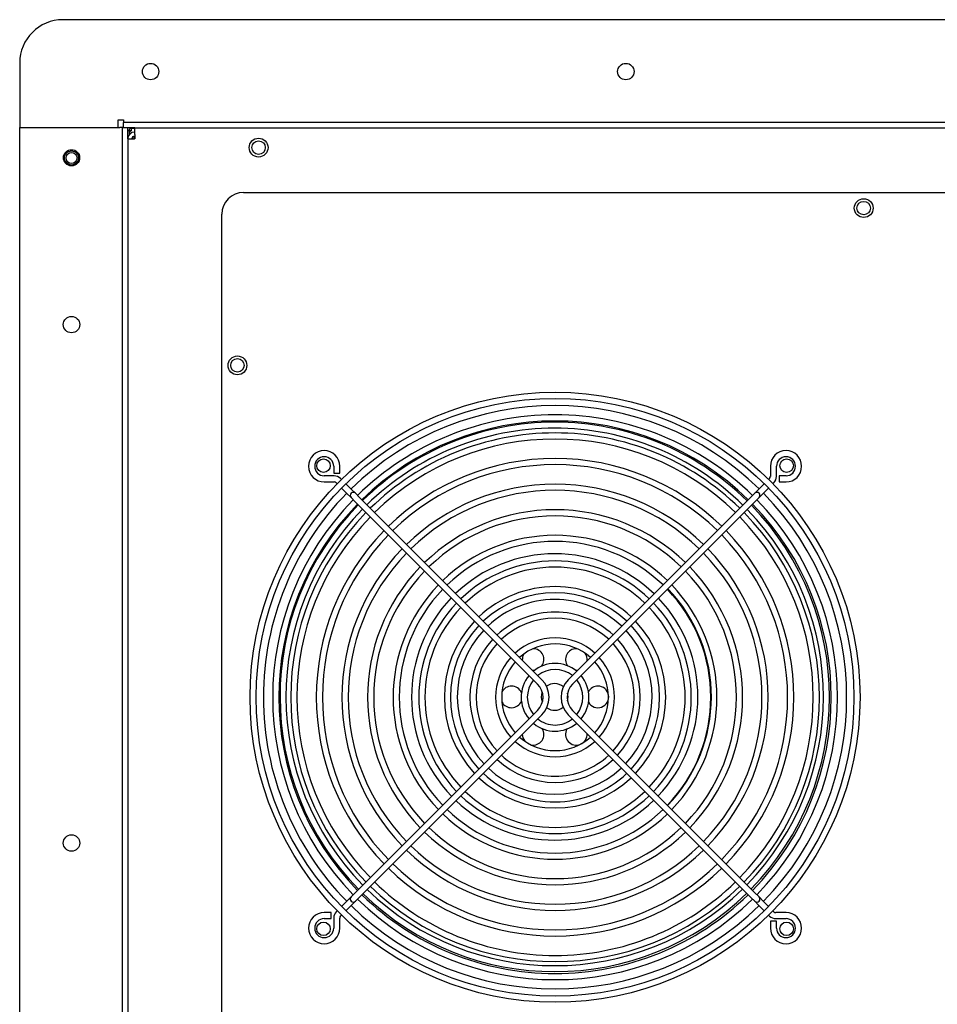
# Model space of a CAD drawing. Extents: x 11 to 126, y 3 to 84.
# Tile 14 of 16: x 56 to 67, y 49 to 60. Entities that reach past the tile are written whole.
import ezdxf

# ---------------------------------------------------------------- set-up
doc = ezdxf.new("R2010")
doc.units = 0
doc.layers.add('BODY', color=3, linetype='CONTINUOUS')

msp = doc.modelspace()

# ---------------------------------------------------------------- linework, layer by layer
at = {"layer": 'BODY', "linetype": 'CONTINUOUS'}
for p, q in [((75.458, 60.04), (56.928, 60.04)), ((56.428, 59.54), (56.428, 58.881)), ((56.428, 58.881), (56.428, 58.816)), ((56.428, 58.816), (56.428, 58.792)), ((57.568, 58.881), (57.628, 58.881)), ((57.568, 58.881), (57.568, 58.881)), ((57.568, 58.816), (57.568, 58.881)), ((57.568, 58.792), (57.568, 58.816)), ((57.628, 58.881), (57.628, 58.85)), ((57.628, 58.79), (57.628, 58.85)), ((74.758, 58.85), (57.628, 58.85)), ((56.428, 6.232), (56.428, 58.792)), ((56.428, 58.792), (57.587, 58.792)), ((57.618, 58.792), (57.587, 58.792)), ((57.618, 6.232), (57.618, 58.792)), ((57.618, 58.792), (57.678, 58.792)), ((57.759, 58.79), (57.628, 58.79)), ((57.678, 58.661), (57.678, 58.792)), ((57.694, 58.756), (57.678, 58.756)), ((57.694, 58.756), (57.694, 58.709)), ((57.724, 58.79), (57.724, 58.786)), ((57.724, 58.786), (57.759, 58.786)), ((57.724, 58.759), (57.724, 58.786)), ((57.748, 58.691), (57.748, 58.661)), ((57.759, 58.74), (57.757, 58.74)), ((57.759, 58.692), (57.757, 58.692)), ((57.759, 58.711), (57.759, 58.79)), ((57.759, 58.79), (74.627, 58.79)), ((57.759, 58.711), (57.759, 58.661)), ((57.678, 58.661), (57.678, 6.314)), ((57.678, 58.661), (57.757, 58.661)), ((57.759, 58.661), (57.757, 58.661)), ((59.018, 58.04), (73.373, 58.04)), ((58.768, 47.233), (58.768, 57.79)), ((60.062, 54.872), (60.062, 54.792)), ((60.132, 54.792), (60.132, 54.872)), ((65.116, 54.872), (65.116, 54.755)), ((65.187, 54.755), (65.187, 54.872)), ((60.068, 54.762), (59.952, 54.762)), ((60.062, 54.792), (60.132, 54.792)), ((60.154, 54.72), (60.142, 54.731)), ((65.106, 54.731), (65.095, 54.72)), ((65.297, 54.762), (65.216, 54.762)), ((65.216, 54.762), (65.216, 54.691)), ((59.952, 54.691), (60.068, 54.691)), ((60.092, 54.681), (60.103, 54.67)), ((60.154, 54.62), (60.215, 54.559)), ((60.265, 54.609), (60.204, 54.67)), ((60.313, 54.56), (60.265, 54.609)), ((64.983, 54.609), (64.935, 54.56)), ((65.045, 54.67), (64.983, 54.609)), ((65.034, 54.559), (65.095, 54.62)), ((65.145, 54.67), (65.156, 54.681)), ((65.216, 54.691), (65.297, 54.691)), ((60.215, 54.559), (60.263, 54.51)), ((60.263, 54.51), (60.312, 54.461)), ((60.362, 54.511), (60.313, 54.56)), ((62.471, 52.402), (60.362, 54.511)), ((64.886, 54.511), (62.777, 52.402)), ((64.935, 54.56), (64.886, 54.511)), ((64.936, 54.461), (64.985, 54.51)), ((64.985, 54.51), (65.034, 54.559)), ((60.312, 54.461), (62.421, 52.352)), ((62.827, 52.352), (64.936, 54.461)), ((62.881, 52.761), (62.87, 52.761)), ((62.421, 52.046), (60.312, 49.937)), ((60.362, 49.887), (62.471, 51.996)), ((62.777, 51.996), (64.886, 49.887)), ((64.936, 49.937), (62.827, 52.046)), ((62.377, 51.895), (62.37, 51.895)), ((62.878, 51.895), (62.87, 51.895)), ((60.312, 49.937), (60.263, 49.889)), ((64.985, 49.889), (64.936, 49.937)), ((60.215, 49.84), (60.154, 49.779)), ((60.263, 49.889), (60.215, 49.84)), ((60.265, 49.79), (60.313, 49.839)), ((60.313, 49.839), (60.362, 49.887)), ((64.886, 49.887), (64.935, 49.839)), ((64.935, 49.839), (64.983, 49.79)), ((65.034, 49.84), (64.985, 49.889)), ((65.095, 49.779), (65.034, 49.84)), ((60.032, 49.708), (59.952, 49.708)), ((60.032, 49.637), (60.032, 49.708)), ((60.103, 49.729), (60.092, 49.717)), ((60.204, 49.729), (60.265, 49.79)), ((64.983, 49.79), (65.045, 49.729)), ((65.156, 49.717), (65.145, 49.729)), ((65.297, 49.708), (65.18, 49.708)), ((59.952, 49.637), (60.032, 49.637)), ((60.062, 49.644), (60.062, 49.527)), ((60.132, 49.527), (60.132, 49.644)), ((60.142, 49.667), (60.154, 49.679)), ((65.095, 49.679), (65.106, 49.667)), ((65.116, 49.607), (65.116, 49.527)), ((65.187, 49.607), (65.116, 49.607)), ((65.18, 49.637), (65.297, 49.637)), ((65.187, 49.527), (65.187, 49.607))]:
    msp.add_line(p, q, dxfattribs=at)
for points in [[(57.724, 58.762), (57.702, 58.756), (57.694, 58.753)], [(62.362, 52.511), (62.37, 52.511), (62.388, 52.512)], [(62.861, 52.511), (62.87, 52.511), (62.887, 52.512)], [(62.768, 52.157), (62.775, 52.203), (62.769, 52.246)]]:
    msp.add_lwpolyline(points, dxfattribs=at)
for centre, radius in [((57.943, 59.44), 0.095), ((63.443, 59.44), 0.095), ((59.193, 58.56), 0.109), ((59.193, 58.56), 0.078), ((57.028, 58.442), 0.094), ((57.028, 58.44), 0.082), ((57.028, 58.44), 0.0634), ((66.196, 57.86), 0.109), ((66.196, 57.86), 0.078), ((57.028, 56.512), 0.095), ((58.948, 56.04), 0.109), ((58.948, 56.04), 0.078), ((62.624, 52.199), 3.53), ((62.624, 52.199), 3.459), ((59.944, 54.879), 0.078), ((65.304, 54.879), 0.078), ((57.028, 50.512), 0.095), ((59.944, 49.519), 0.078), ((65.304, 49.519), 0.078)]:
    msp.add_circle(centre, radius, dxfattribs=at)
for centre, radius, start, end in [((56.928, 59.54), 0.5, 90, 180), ((57.757, 58.661), 0.079, 90, 180), ((57.724, 58.756), 0.03, 90, 180), ((57.738, 58.714), 0.0467, 107.5733, 160.9032), ((57.757, 58.661), 0.031, 90, 180), ((59.018, 57.79), 0.25, 90, 180), ((62.624, 52.199), 3.375, 45.6015, 134.3985), ((62.624, 52.199), 3.268, 90, 134.3787), ((62.624, 52.199), 3.197, 45.6351, 134.3649), ((62.62, 52.203), 3.179, 90, 134.3614), ((62.62, 52.203), 3.179, 45.5408, 90), ((62.624, 52.199), 3.268, 45.6213, 90), ((62.62, 52.203), 3.11, 90, 134.3471), ((62.62, 52.203), 3.11, 45.5529, 90), ((62.624, 52.199), 3.059, 90, 134.3363), ((62.624, 52.199), 2.988, 45.6794, 134.3206), ((62.624, 52.199), 3.059, 45.6637, 90), ((59.952, 54.872), 0.181, 90, 270), ((59.952, 54.872), 0.181, 0, 90), ((65.297, 54.872), 0.181, 90, 180), ((65.297, 54.872), 0.181, 270, 90), ((59.952, 54.872), 0.11, 0, 270), ((62.624, 52.199), 2.763, 90, 134.2651), ((62.624, 52.199), 2.763, 45.7349, 90), ((65.297, 54.872), 0.11, 270, 180), ((62.624, 52.199), 2.692, 45.7542, 134.2458), ((60.068, 54.657), 0.104, 45, 90), ((65.082, 54.755), 0.0335, 315, 0), ((65.082, 54.755), 0.104, 315, 0), ((60.068, 54.657), 0.0335, 45, 90), ((62.624, 52.199), 2.466, 90, 134.1768), ((62.624, 52.199), 2.395, 45.8475, 134.1525), ((62.624, 52.199), 2.466, 45.8232, 90), ((62.624, 52.199), 3.375, 135.6015, 180), ((62.624, 52.199), 3.268, 135.6213, 224.3787), ((60.288, 54.535), 0.0354, 135, 225), ((60.288, 54.535), 0.0354, 45, 135), ((64.96, 54.535), 0.0354, 45, 135), ((62.624, 52.199), 3.268, 315.6213, 44.3787), ((64.96, 54.535), 0.0354, 315, 45), ((62.624, 52.199), 3.375, 315.6015, 44.3985), ((62.624, 52.199), 3.197, 135.6351, 224.3649), ((62.62, 52.203), 3.179, 135.6386, 224.4592), ((62.62, 52.203), 3.11, 135.6529, 224.4471), ((62.624, 52.199), 2.17, 90, 134.0644), ((62.624, 52.199), 2.17, 45.9356, 90), ((62.62, 52.203), 3.11, 315.6529, 44.2471), ((62.62, 52.203), 3.179, 315.6386, 44.2636), ((62.624, 52.199), 3.197, 315.6351, 44.3649), ((62.624, 52.199), 3.059, 135.6637, 224.3363), ((62.624, 52.199), 2.988, 135.6794, 224.3206), ((62.624, 52.199), 2.099, 45.9672, 134.0328), ((62.624, 52.199), 2.988, 315.6794, 44.3206), ((62.624, 52.199), 3.059, 315.6637, 44.3363), ((62.624, 52.199), 2.763, 135.7349, 224.2651), ((62.624, 52.199), 2.763, 315.7349, 44.2651), ((62.624, 52.199), 2.692, 135.7542, 224.2458), ((62.624, 52.199), 1.874, 90, 133.9164), ((62.624, 52.199), 1.874, 46.0836, 90), ((62.624, 52.199), 2.692, 315.7542, 44.2458), ((62.624, 52.199), 2.466, 135.8232, 224.1768), ((62.624, 52.199), 1.803, 46.1262, 133.8738), ((62.624, 52.199), 2.466, 315.8232, 44.1768), ((62.624, 52.199), 2.395, 135.8475, 224.1525), ((62.62, 52.203), 1.657, 90, 133.7751), ((62.62, 52.203), 1.657, 46.0373, 90), ((62.624, 52.199), 2.395, 315.8475, 44.1525), ((62.624, 52.199), 2.17, 135.9356, 224.0644), ((62.624, 52.199), 1.577, 90, 133.7128), ((62.624, 52.199), 1.506, 46.3478, 133.6522), ((62.624, 52.199), 1.577, 46.2872, 90), ((62.624, 52.199), 2.17, 315.9356, 44.0644), ((62.624, 52.199), 2.099, 135.9672, 224.0328), ((62.624, 52.199), 2.099, 315.9672, 44.0328), ((62.624, 52.199), 1.874, 136.0836, 223.9164), ((62.624, 52.199), 1.803, 136.1262, 223.8738), ((62.624, 52.199), 1.281, 90, 133.4149), ((62.624, 52.199), 1.281, 46.5851, 90), ((62.624, 52.199), 1.803, 316.1262, 43.8738), ((62.62, 52.203), 1.813, 316.1202, 43.7082), ((62.624, 52.199), 1.874, 316.1233, 43.9164), ((62.62, 52.203), 1.657, 136.2249, 223.9627), ((62.624, 52.199), 1.21, 46.6779, 133.3221), ((62.62, 52.203), 1.127, 90, 133.198), ((62.62, 52.203), 1.127, 46.5259, 90), ((62.62, 52.203), 1.657, 316.2249, 43.5874), ((62.624, 52.199), 1.577, 136.2872, 223.7128), ((62.624, 52.199), 1.506, 136.3478, 223.6522), ((62.624, 52.199), 1.506, 316.3478, 43.6522), ((62.624, 52.199), 1.577, 316.2872, 43.7128), ((62.624, 52.199), 0.985, 90, 132.9377), ((62.624, 52.199), 0.914, 47.2223, 132.7777), ((62.624, 52.199), 0.985, 47.0623, 90), ((62.624, 52.199), 1.281, 136.5851, 223.4149), ((62.624, 52.199), 1.21, 136.6779, 223.3221), ((62.624, 52.199), 1.21, 316.6779, 43.3221), ((62.624, 52.199), 1.281, 316.5851, 43.4149), ((62.62, 52.203), 1.127, 136.802, 223.4741), ((62.624, 52.199), 0.688, 90, 132.0491), ((62.624, 52.199), 0.688, 47.9509, 90), ((62.62, 52.203), 1.127, 316.802, 42.9219), ((62.624, 52.199), 0.985, 137.0623, 222.9377), ((62.624, 52.199), 0.914, 137.2223, 222.7777), ((62.624, 52.199), 0.617, 48.29, 131.1504), ((62.37, 52.636), 0.125, 321.9468, 90), ((62.87, 52.636), 0.125, 90, 215.4241), ((62.624, 52.199), 0.914, 317.2223, 42.7777), ((62.624, 52.199), 0.985, 317.0623, 42.9377), ((62.624, 52.199), 0.688, 137.9509, 222.0491), ((62.37, 52.636), 0.125, 149.3239, 183.7476), ((62.87, 52.636), 0.125, 352.3231, 36.1701), ((62.624, 52.199), 0.688, 317.9509, 42.0491), ((62.624, 52.199), 0.617, 138.29, 221.71), ((62.624, 52.199), 0.392, 90, 129.813), ((62.624, 52.199), 0.392, 50.187, 90), ((62.624, 52.199), 0.617, 318.29, 41.71), ((62.624, 52.199), 0.392, 140.187, 219.813), ((62.624, 52.199), 0.321, 51.3362, 128.6638), ((62.624, 52.199), 0.392, 320.187, 39.813), ((62.12, 52.203), 0.125, 90, 152.0358), ((62.12, 52.203), 0.125, 22.6403, 90), ((62.624, 52.199), 0.321, 141.3362, 218.6638), ((62.268, 52.199), 0.217, 315, 45), ((62.268, 52.199), 0.287, 315, 45), ((62.62, 52.203), 0.155, 90, 127.5771), ((62.62, 52.203), 0.155, 49.7956, 90), ((62.98, 52.199), 0.287, 135, 225), ((62.98, 52.199), 0.217, 135, 225), ((62.624, 52.199), 0.321, 321.3362, 38.6638), ((63.12, 52.203), 0.125, 90, 151.1745), ((63.12, 52.203), 0.125, 209.7118, 90), ((62.624, 52.199), 3.375, 180, 224.3985), ((62.62, 52.203), 0.155, 158.7419, 202.5056), ((62.12, 52.203), 0.125, 207.0914, 336.4869), ((62.62, 52.203), 0.155, 233.6704, 308.9835), ((62.624, 52.199), 0.392, 230.949, 309.0945), ((62.624, 52.199), 0.321, 231.3362, 270), ((62.624, 52.199), 0.321, 270, 308.6638), ((62.624, 52.199), 0.617, 228.29, 270), ((62.37, 51.77), 0.125, 180, 219.1393), ((62.37, 51.77), 0.125, 259.656, 31.9677), ((62.624, 52.199), 0.617, 270, 311.71), ((62.87, 51.77), 0.125, 150.1278, 3.7476), ((62.624, 52.199), 0.688, 227.9509, 312.0491), ((62.624, 52.199), 0.914, 227.2223, 270), ((62.624, 52.199), 0.914, 270, 312.7777), ((62.624, 52.199), 0.985, 227.0623, 312.9377), ((62.624, 52.199), 1.21, 226.6779, 270), ((62.62, 52.203), 1.127, 227.0781, 313.198), ((62.624, 52.199), 1.21, 270, 313.3221), ((62.624, 52.199), 1.281, 226.5851, 313.4149), ((62.624, 52.199), 1.577, 226.2872, 313.7128), ((62.624, 52.199), 1.506, 226.3478, 270), ((62.624, 52.199), 1.506, 270, 313.6522), ((62.62, 52.203), 1.657, 226.4126, 313.7751), ((62.624, 52.199), 1.874, 226.0836, 313.9164), ((62.624, 52.199), 1.803, 226.1262, 270), ((62.624, 52.199), 1.803, 270, 313.8738), ((62.624, 52.199), 2.17, 225.9356, 314.0644), ((62.624, 52.199), 2.099, 225.9672, 270), ((62.624, 52.199), 2.099, 270, 314.0328), ((62.624, 52.199), 2.395, 225.8475, 270), ((62.624, 52.199), 2.395, 270, 314.1525), ((62.624, 52.199), 2.466, 225.8232, 314.1768), ((62.624, 52.199), 2.692, 225.7542, 270), ((62.624, 52.199), 2.692, 270, 314.2458), ((62.624, 52.199), 2.763, 225.7349, 314.2651), ((62.624, 52.199), 2.988, 225.6794, 270), ((62.624, 52.199), 2.988, 270, 314.3206), ((62.624, 52.199), 3.197, 225.6351, 270), ((62.62, 52.203), 3.179, 225.7364, 314.3614), ((62.62, 52.203), 3.11, 225.7529, 314.3471), ((62.624, 52.199), 3.059, 225.6637, 314.3363), ((62.624, 52.199), 3.197, 270, 314.3649), ((60.288, 49.864), 0.0354, 135, 225), ((60.288, 49.864), 0.0354, 225, 315), ((62.624, 52.199), 3.268, 225.6213, 314.3787), ((64.96, 49.864), 0.0354, 225, 315), ((64.96, 49.864), 0.0354, 315, 45), ((59.952, 49.527), 0.181, 90, 0), ((60.166, 49.644), 0.104, 135, 180), ((62.624, 52.199), 3.375, 225.6015, 314.3985), ((65.297, 49.527), 0.181, 180, 90), ((65.18, 49.741), 0.0335, 225, 270), ((59.952, 49.527), 0.11, 90, 270), ((60.166, 49.644), 0.0335, 135, 180), ((65.18, 49.741), 0.104, 225, 270), ((65.297, 49.527), 0.11, 270, 90), ((59.952, 49.527), 0.11, 270, 0), ((65.297, 49.527), 0.11, 180, 270)]:
    msp.add_arc(centre, radius, start, end, dxfattribs=at)

doc.saveas('drawing.dxf')
